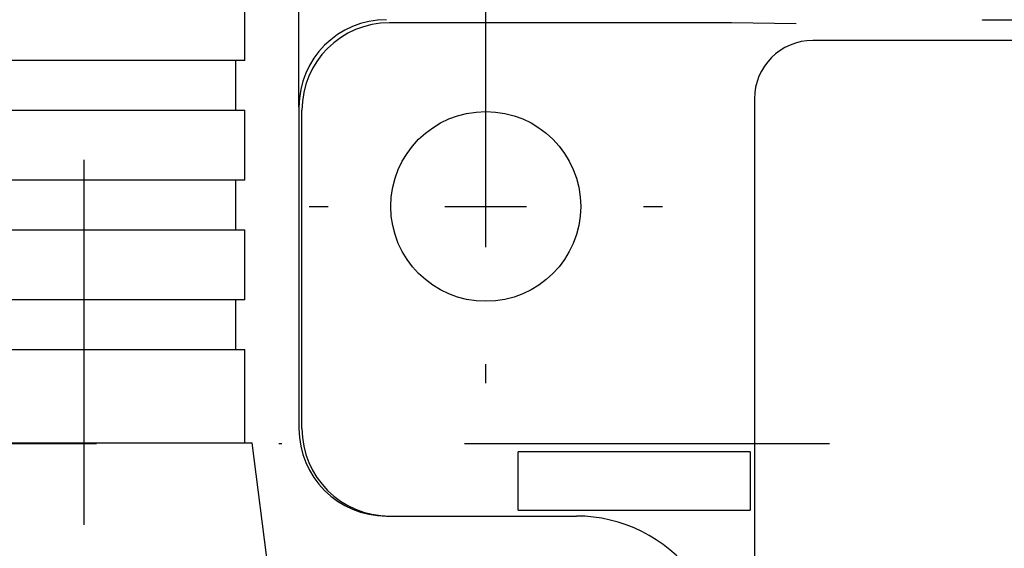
# Model space of a CAD drawing. Extents: x -110 to 243, y -93 to 62.
# Tile 10 of 15: x -47 to -14, y 9 to 27. Entities that reach past the tile are written whole.
import ezdxf

# ---------------------------------------------------------------- set-up
doc = ezdxf.new("R2010")
doc.units = 0
doc.header["$LTSCALE"] = 5
doc.linetypes.add('DASHDOT', pattern=[1, 0.5, -0.25, 0, -0.25])
doc.layers.get('Defpoints').update_dxf_attribs({"linetype": 'CONTINUOUS'})
doc.layers.add('AM_7', color=1, linetype='DASHDOT', lineweight=25)
doc.layers.add('AM_REFDIM', color=6, linetype='CONTINUOUS')
doc.layers.add('AM_VIS', color=3, linetype='CONTINUOUS')
doc.styles.add('ARIAL', font='ARIAL.TTF')
doc.dimstyles.new('Katalog. Arial', dxfattribs={"dimtxt": 4, "dimasz": 3.5, "dimexe": 1.75, "dimexo": 0, "dimgap": 1, "dimtad": 1, "dimrnd": 0.01, "dimdsep": 46, "dimtxsty": 'ARIAL', "dimcen": 0, "dimclrd": 1, "dimclre": 1, "dimclrt": 2, "dimadec": 0, "dimazin": 0, "dimtfac": 0.71, "dimtmove": 2, "dimatfit": 3, "dimfxl": 1, "dimtolj": 1, "dimarcsym": 0})

# ---------------------------------------------------------------- blocks, each defined once
blk = doc.blocks.new('*D4')
at = {"layer": 'AM_REFDIM', "color": 1, "lineweight": -2}
for p, q in [((-37.798, 24.031), (-37.798, 50.393)), ((107.202, 24.031), (107.202, 50.393)), ((-34.298, 48.643), (103.702, 48.643))]:
    blk.add_line(p, q, dxfattribs=at)
at = {"layer": 'AM_REFDIM', "color": 1}
for points in [[(-34.298, 49.226), (-34.298, 48.059), (-37.798, 48.643)], [(103.702, 49.226), (103.702, 48.059), (107.202, 48.643)]]:
    blk.add_solid(points, dxfattribs=at)
at = {"layer": 'Defpoints', "color": 0}
for p in [(107.202, 48.643), (-37.798, 24.031), (107.202, 24.031)]:
    blk.add_point(p, dxfattribs=at)
at = {"layer": 'AM_REFDIM', "color": 2, "insert": (34.702, 51.685), "char_height": 4, "attachment_point": 5, "style": 'ARIAL'}
blk.add_mtext('\\A1;145', dxfattribs=at)
blk = doc.blocks.new('*D5')
at = {"layer": 'AM_REFDIM', "color": 1, "lineweight": -2}
for p, q in [((-31.402, 20.635), (-31.402, 41.068)), ((100.598, 20.635), (100.598, 41.068)), ((-27.902, 39.318), (97.098, 39.318))]:
    blk.add_line(p, q, dxfattribs=at)
at = {"layer": 'AM_REFDIM', "color": 1}
for points in [[(-27.902, 39.902), (-27.902, 38.735), (-31.402, 39.318)], [(97.098, 39.902), (97.098, 38.735), (100.598, 39.318)]]:
    blk.add_solid(points, dxfattribs=at)
at = {"layer": 'Defpoints', "color": 0}
for p in [(100.598, 39.318), (-31.402, 20.635), (100.598, 20.635)]:
    blk.add_point(p, dxfattribs=at)
at = {"layer": 'AM_REFDIM', "color": 2, "insert": (34.598, 42.362), "char_height": 4, "attachment_point": 5, "style": 'ARIAL'}
blk.add_mtext('\\A1;132', dxfattribs=at)

msp = doc.modelspace()

# ---------------------------------------------------------------- linework, layer by layer
at = {"layer": 'AM_7', "ltscale": 5}
for p, q in [((-45.152, 9.735), (-45.152, 61.835)), ((-31.402, 26.035), (-31.402, 26.685)), ((-31.402, 19.235), (-31.402, 22.035)), ((-37.452, 20.635), (-36.802, 20.635)), ((-32.802, 20.635), (-30.002, 20.635)), ((-26.002, 20.635), (-25.352, 20.635)), ((-31.402, 14.585), (-31.402, 15.235)), ((-19.631, 12.505), (-110.002, 12.505))]:
    msp.add_line(p, q, dxfattribs=at)
at = {"layer": 'AM_VIS'}
for p, q in [((-39.652, 25.635), (-39.652, 29.035)), ((-14.402, 27.017), (-14.402, 27.03)), ((83.598, 27.017), (-14.402, 27.017)), ((-22.985, 26.925), (-34.694, 26.925)), ((-22.985, 26.928), (-20.773, 26.902)), ((89.403, 26.319), (-20.207, 26.319)), ((-39.652, 25.635), (-50.652, 25.635)), ((-39.952, 23.935), (-39.952, 25.635)), ((-22.207, 24.32), (-22.207, -55.165)), ((-50.652, 23.935), (-39.652, 23.935)), ((-39.652, 21.535), (-39.652, 23.935)), ((-37.798, 24.031), (-37.798, 13.03)), ((-37.693, 13.03), (-37.693, 23.926)), ((-39.652, 21.535), (-50.652, 21.535)), ((-39.952, 19.835), (-39.952, 21.535)), ((-50.652, 19.835), (-39.652, 19.835)), ((-39.652, 17.435), (-39.652, 19.835)), ((-39.652, 17.435), (-50.652, 17.435)), ((-39.952, 15.735), (-39.952, 17.435)), ((-50.652, 15.735), (-39.652, 15.735)), ((-39.652, 12.535), (-39.652, 15.735)), ((-50.902, 12.535), (-45.152, 12.535)), ((-45.152, 12.535), (-39.402, 12.535)), ((-37.928, 1.11), (-39.402, 12.535)), ((-22.351, 12.235), (-30.298, 12.235)), ((-30.298, 10.235), (-30.298, 12.235)), ((-22.351, 12.235), (-22.351, 10.235)), ((-30.298, 10.235), (-22.351, 10.235)), ((-34.797, 10.03), (-34.692, 10.03)), ((-34.692, 10.03), (-28.298, 10.03))]:
    msp.add_line(p, q, dxfattribs=at)
msp.add_circle((-31.402, 20.635), 3.25, dxfattribs=at)
msp.add_arc((-28.298, 5.03), 5, 36.9379, 90, dxfattribs=at)
for centre, major_axis, ratio, start_param, end_param in [((-34.797, 24.029), (-2.123, 2.123), 0.999315, 5.49813, 7.068241), ((-34.692, 23.924), (-2.123, 2.123), 0.999315, 5.49813, 7.068241), ((-20.206, 24.318), (-1.415, 1.415), 0.999315, 5.49813, 7.068241), ((-34.797, 13.03), (-3.001, 0), 0.999657, 0, 1.570796), ((-34.692, 13.03), (-3.001, 0), 0.999657, 0, 1.570796)]:
    msp.add_ellipse(centre, major_axis=major_axis, ratio=ratio, start_param=start_param, end_param=end_param, dxfattribs=at)

# ---------------------------------------------------------------- dimensions: what is measured, and where the dimension line sits
at = {"layer": 'AM_REFDIM'}
for base, p1, p2, picture, middle in [((107.202, 48.643), (-37.798, 24.031), (107.202, 24.031), '*D4', (34.702, 51.685)), ((100.598, 39.318), (-31.402, 20.635), (100.598, 20.635), '*D5', (34.598, 42.362))]:
    dim = msp.add_linear_dim(base=base, p1=p1, p2=p2, dimstyle='Katalog. Arial', dxfattribs=at)
    dim.commit()
    dim.dimension.update_dxf_attribs({"geometry": picture, "text_midpoint": middle})

doc.saveas('drawing.dxf')
